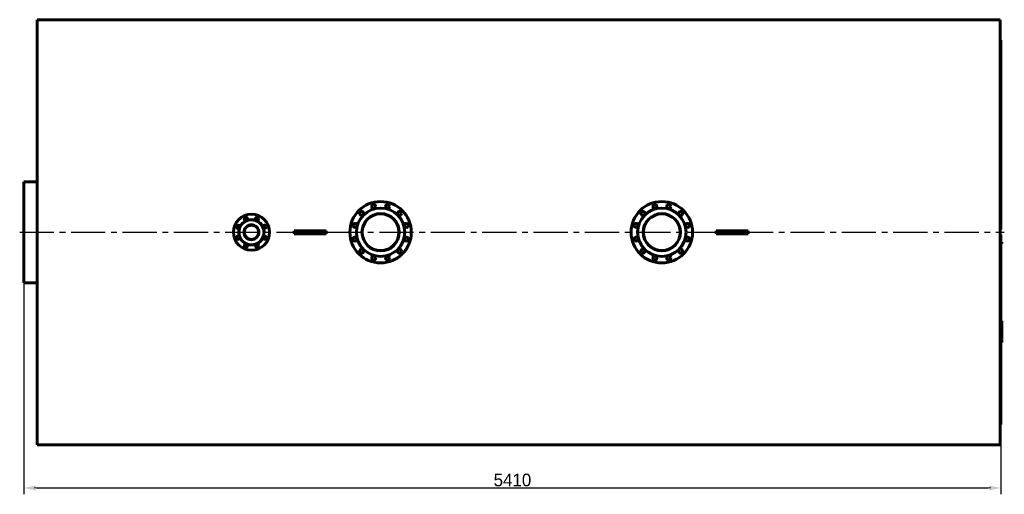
# Model space of a CAD drawing. Header units: millimetres. Extents: x 0 to 5566, y -164 to 841.
# Tile 6 of 6: x 5021 to 5566, y -145 to 118. Entities that reach past the tile are written whole.
import ezdxf

# ---------------------------------------------------------------- set-up
doc = ezdxf.new("R2010")
doc.units = ezdxf.units.MM
doc.linetypes.add('CENTER2_perbe_scale0.995533', pattern=[28.447368, 18.964912, -3.160819, 3.160819, -3.160819])
doc.styles.add('TextStyle_1', font='T-FLEX Type A.TTF', dxfattribs={"height": 7})
doc.dimstyles.new('DIM_ST_5', dxfattribs={"dimtxt": 7, "dimasz": 7, "dimexe": 3.5, "dimexo": 0, "dimgap": 0.875, "dimtad": 1, "dimlfac": 10, "dimrnd": 0.01, "dimdsep": 46, "dimtxsty": 'TextStyle_1', "dimblk": 'Arrow_3_C7_Status', "dimcen": 0.09, "dimclrd": 7, "dimclre": 7, "dimclrt": 7, "dimazin": 0, "dimtfac": 1, "dimtdec": 0, "dimtmove": 0, "dimatfit": 0, "dimldrblk": 'NONE', "dimfxl": 1, "dimtvp": 1, "dimtolj": 1, "dimarcsym": 0})

# ---------------------------------------------------------------- blocks, each defined once
blk = doc.blocks.new('Arrow_3_C7_Status')
at = {"color": 7, "linetype": 'Continuous', "lineweight": 0}
blk.add_line((-1, 0), (-0.8, 0), dxfattribs=at)
at = {"color": 7}
blk.add_solid([(-1, -0.2), (0, 0), (-0.8, 0), (-1, 0.2)], dxfattribs=at)
blk = doc.blocks.new('*D14')
at = {"color": 7, "lineweight": -2}
for p, q in [((-270.71, 0), (-270.71, -145.12)), ((270.29, -106.4), (270.29, -145.12)), ((-263.71, -141.62), (263.29, -141.62))]:
    blk.add_line(p, q, dxfattribs=at)
at = {"layer": 'Defpoints', "color": 0}
for p in [(-270.71, 0), (270.29, -106.4), (270.29, -141.62)]:
    blk.add_point(p, dxfattribs=at)
at = {"color": 7, "lineweight": -2, "xscale": 7, "yscale": 7, "zscale": 7}
for p, rotation in [((-270.71, -141.62), 180), ((270.29, -141.62), 360)]:
    blk.add_blockref('Arrow_3_C7_Status', p, dxfattribs=dict(at, rotation=rotation))
at = {"color": 7, "insert": (-0.21, -137.24), "char_height": 7, "attachment_point": 5, "style": 'TextStyle_1'}
blk.add_mtext('\\A1;5410{\\H0.5x;\\S^ ;}', dxfattribs=at)
blk = doc.blocks.new('_None')
blk = doc.blocks.new('Проекция_14')
at = {"color": 7, "linetype": 'Continuous', "lineweight": 60}
for p, q in [((-263.311, 117.7), (269.79, 117.7)), ((-263.311, -117.7), (-263.311, 117.7)), ((269.79, 117.7), (269.79, -117.7)), ((270.29, 106.4), (269.79, 106.4)), ((270.29, 2.1119), (270.29, 106.4)), ((-270.71, 28), (-270.71, -28)), ((-263.311, 28), (-270.71, 28)), ((-119.0558, 0.8), (-121.0333, 0.8)), ((-105.3642, 0.8), (-119.0558, 0.8)), ((-103.3867, 0.8), (-105.3642, 0.8)), ((112.6667, 0.8), (114.6442, 0.8)), ((114.6442, 0.8), (128.3358, 0.8)), ((128.3358, 0.8), (130.3133, 0.8)), ((270.29, 1.5), (269.79, 1.5)), ((270.29, 2.1119), (270.29, 1.5)), ((-119.0558, -0.8), (-121.0333, -0.8)), ((-105.3642, -0.8), (-119.0558, -0.8)), ((-103.3867, -0.8), (-105.3642, -0.8)), ((112.6667, -0.8), (114.6442, -0.8)), ((114.6442, -0.8), (128.3358, -0.8)), ((128.3358, -0.8), (130.3133, -0.8)), ((269.79, -1.5), (270.29, -1.5)), ((270.29, -1.5), (270.29, -2.1119)), ((270.29, -2.1119), (270.29, -106.4)), ((270.71, -5.4804), (270.29, -5.4804)), ((270.71, -5.5), (270.29, -5.5)), ((270.71, -6.1892), (270.29, -6.1892)), ((270.71, -6.1892), (270.29, -6.1892)), ((270.71, -6.1927), (270.29, -6.1927)), ((270.71, -6.2098), (270.29, -6.2098)), ((270.71, -5.4989), (270.71, -5.4804)), ((270.71, -6.1892), (270.71, -5.5)), ((270.71, -6.1892), (270.71, -6.1892)), ((270.71, -6.1927), (270.71, -6.1905)), ((270.71, -6.2098), (270.71, -6.1927)), ((-263.311, -28), (-270.71, -28)), ((270.71, -49), (270.29, -49)), ((270.71, -50.2603), (270.71, -49)), ((270.71, -50.8709), (270.29, -50.8709)), ((270.71, -50.872), (270.29, -50.872)), ((270.71, -50.8928), (270.29, -50.8928)), ((270.71, -51.1276), (270.29, -51.1276)), ((270.71, -52.0745), (270.29, -52.0745)), ((270.71, -52.27), (270.29, -52.27)), ((270.71, -52.3481), (270.29, -52.3481)), ((270.71, -53.1896), (270.29, -53.1896)), ((270.71, -50.8709), (270.71, -50.2603)), ((270.71, -50.872), (270.71, -50.8719)), ((270.71, -50.8928), (270.71, -50.872)), ((270.71, -52.0745), (270.71, -51.1276)), ((270.71, -52.27), (270.71, -52.0745)), ((270.71, -52.3472), (270.71, -52.2702)), ((270.71, -52.3893), (270.71, -52.3481)), ((270.71, -52.9495), (270.71, -52.3893)), ((270.71, -53.0127), (270.71, -52.9495)), ((270.71, -53.1878), (270.71, -53.0127)), ((270.71, -53.2296), (270.71, -53.1896)), ((270.71, -53.7929), (270.71, -53.2296)), ((270.71, -53.8547), (270.71, -53.7929)), ((270.71, -54.0379), (270.71, -53.8547)), ((270.71, -54.1202), (270.71, -54.0393)), ((270.71, -54.8953), (270.71, -54.1202)), ((270.71, -55.3327), (270.29, -55.3327)), ((270.71, -57.5393), (270.29, -57.5393)), ((270.71, -57.8901), (270.29, -57.8901)), ((270.71, -59.2013), (270.29, -59.2013)), ((270.71, -59.2013), (270.29, -59.2013)), ((270.71, -59.5116), (270.29, -59.5116)), ((270.71, -55.3315), (270.71, -54.8953)), ((270.71, -56.2808), (270.71, -55.3327)), ((270.71, -56.2798), (270.71, -56.2761)), ((270.71, -57.5393), (270.71, -56.2808)), ((270.71, -57.8901), (270.71, -57.5393)), ((270.71, -59.2013), (270.71, -57.8901)), ((270.71, -59.2013), (270.71, -59.2013)), ((270.71, -60.4993), (270.71, -59.5116)), ((270.71, -60.4993), (270.29, -60.4993)), ((270.71, -61), (270.29, -61)), ((270.71, -61), (270.71, -60.4993)), ((269.79, -106.4), (270.29, -106.4)), ((-263.311, -117.7), (269.79, -117.7))]:
    blk.add_line(p, q, dxfattribs=at)
at = {"color": 7, "linetype": 'CENTER2_perbe_scale0.995533', "lineweight": 25}
blk.add_line((-273.0433, 0), (272.1233, 0), dxfattribs=at)
at = {"color": 7, "lineweight": 60, "flags": 128}
blk.add_lwpolyline([(270.71, -54.0393), (270.52, -54.0393), (270.29, -54.0393)], dxfattribs=at)
at = {"color": 7, "linetype": 'Continuous', "lineweight": 60}
for centre, radius in [((-73.21, 0), 17), ((82.49, 0), 17), ((-73.21, 0), 13.4), ((-83.6398, 10.4298), 1.1), ((-77.0276, 14.2474), 1.1), ((-69.3924, 14.2474), 1.1), ((-62.7802, 10.4298), 1.1), ((82.49, 0), 13.4), ((72.0602, 10.4298), 1.1), ((78.6724, 14.2474), 1.1), ((86.3076, 14.2474), 1.1), ((92.9198, 10.4298), 1.1), ((-144.71, 0), 10), ((-144.71, 0), 7.05), ((-144.71, 0), 6.9), ((-147.7715, 7.391), 0.9), ((-141.6485, 7.391), 0.9), ((-73.21, 0), 10.325), ((-73.21, 0), 10.155), ((82.49, 0), 10.325), ((82.49, 0), 10.155), ((-152.101, 3.0615), 0.9), ((-144.71, 0), 4.125), ((-144.71, 0), 3.945), ((-137.319, 3.0615), 0.9), ((-87.4574, 3.8176), 1.1), ((-58.9626, 3.8176), 1.1), ((68.2426, 3.8176), 1.1), ((96.7374, 3.8176), 1.1), ((-152.101, -3.0615), 0.9), ((-137.319, -3.0615), 0.9), ((-87.4574, -3.8176), 1.1), ((-58.9626, -3.8176), 1.1), ((68.2426, -3.8176), 1.1), ((96.7374, -3.8176), 1.1), ((-147.7715, -7.391), 0.9), ((-141.6485, -7.391), 0.9), ((-83.6398, -10.4298), 1.1), ((-62.7802, -10.4298), 1.1), ((72.0602, -10.4298), 1.1), ((92.9198, -10.4298), 1.1), ((-77.0276, -14.2474), 1.1), ((-69.3924, -14.2474), 1.1), ((78.6724, -14.2474), 1.1), ((86.3076, -14.2474), 1.1)]:
    blk.add_circle(centre, radius, dxfattribs=at)
for centre, start_param, end_param in [((-146.1571, 0), 4.70559199, 4.71918597), ((-78.2629, 0), 1.56399933, 1.57759332), ((87.5429, 0), 4.70559199, 4.71918597), ((155.4371, 0), 1.56399933, 1.57759332)]:
    blk.add_ellipse(centre, major_axis=(0, 117.7), ratio=0.21346094, start_param=start_param, end_param=end_param, dxfattribs=at)
dim = blk.add_linear_dim(base=(270.29, -141.62), p1=(-270.71, 0), p2=(270.29, -106.4), text='<>{\\H0.5x;\\S^ ;}', dimstyle='DIM_ST_5')
dim.commit()
dim.dimension.update_dxf_attribs({"geometry": '*D14', "text_midpoint": (-0.21, -141.62), "dimtype": 160})

msp = doc.modelspace()

# ---------------------------------------------------------------- block references
msp.add_blockref('Проекция_14', (5293.654, 0))

doc.saveas('drawing.dxf')
